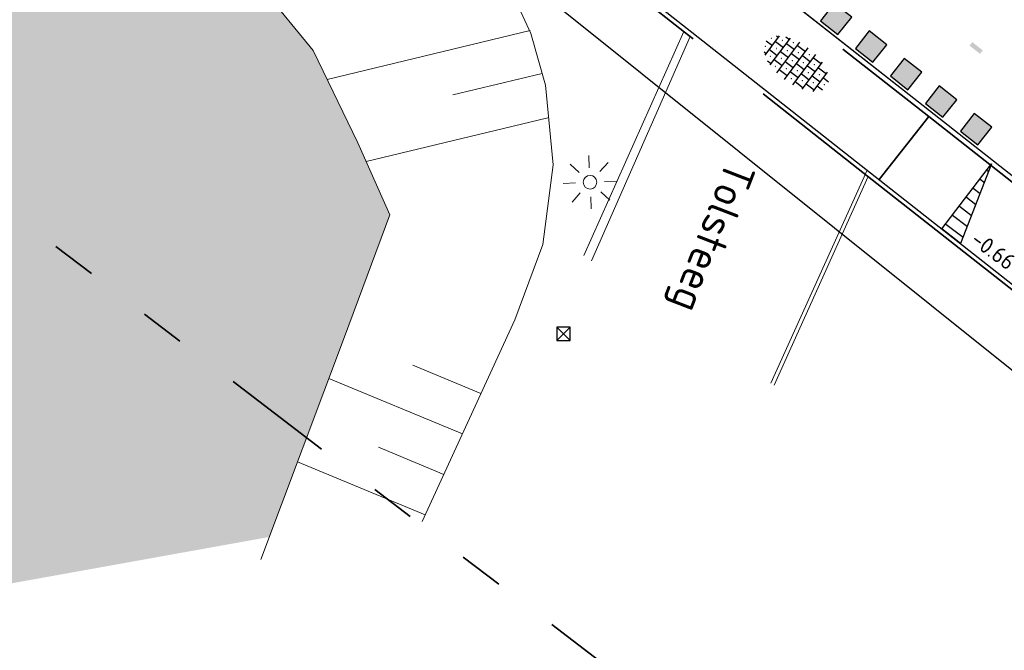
# Model space of a CAD drawing. Header units: metres. Extents: x -1 to 222837, y -2 to 853657.
# Tile 189 of 224: x 111297 to 111319, y 426518 to 426532. Entities that reach past the tile are written whole.
import ezdxf
from ezdxf.enums import TextEntityAlignment as Align

# ---------------------------------------------------------------- set-up
doc = ezdxf.new("R2010")
doc.units = ezdxf.units.M
doc.header["$XCLIPFRAME"] = 0
for name, pattern in [('AL-TEKENBLADGRENS', [11.5, 2.5, -1.5, 1, -1.5, 1, -1.5, 2.5]), ('DASHED2', [9.525, 6.35, -3.175]), ('VH-AMSTELBAND', [30, 16, -4, 0, -2, 2, -2, 0, -4]), ('VH-OPSLUITBAND_100X200', [16, 8, -2, 4, -2]), ('XX-HIDDEN', [4, 2, -2])]:
    doc.linetypes.add(name, pattern=pattern)
doc.layers.add('A- Bestaand water', color=7, linetype='Continuous', true_color=0x5cadff)
for name, color, linetype in [('A-Maatvoering', 30, 'Continuous'), ('N-ONTWERP', 1, 'Continuous'), ('SLD-n-vm_scheiding verharding', 10, 'DASHED2'), ('X-REF', 7, 'Continuous')]:
    doc.layers.add(name, color=color, linetype=linetype)
for name, color, linetype, lineweight in [('B-ALG', 8, 'Continuous', 5), ('B-GRS-WERKGRENS', 4, 'WERKGRENS', 25), ('B-Lichtmast', 8, 'Continuous', 5), ('B-OI-RI-GWA_KOLK-S', 30, 'Continuous', 30), ('N-WE-VH-KANTOPSLUITING_OPSLUITBAND_100X200-G VOETPAD', 150, 'VH-OPSLUITBAND_100X200', 35), ('N-WE-VH-KANTOPSLUITING_VOORKANT OB 100X200', 7, 'Continuous', 25), ('N-WE-VH-KANTOPSLUITING_VOORKANT RIJWIELPADBAND', 7, 'Continuous', 25), ('N-WE-VH-MATERIAALGRENS-G', 7, 'XX-HIDDEN', 35), ('N-WE-VH-Trottoirband 150x170', 60, 'VH-AMSTELBAND', 35), ('N-WE-VH-VERHARDING_ASFALT-A', 252, 'Continuous', 18), ('N-WE-VH-VERHARDING_TEGEL-S', 7, 'Continuous', 25), ('N-WE-VW-MARKERING_DWARS-S', 7, 'Continuous', 25), ('Openbaar_verlichtingsobject', 1, 'Continuous', 0), ('SLD-n-wm_wegmarkering', 7, 'Continuous', 25), ('X-XX-AL-HOOGTELABEL-T25', 7, 'Continuous', 25), ('X-XX-AL-TEKENBLADGRENS-G blad 2', 7, 'AL-TEKENBLADGRENS', 35)]:
    doc.layers.add(name, color=color, linetype=linetype, lineweight=lineweight)
doc.styles.add('NLCS-ISO', font='NLCS-ISO.ttf')
doc.styles.add('NLCS-ISO-ANNOTATIEF-T25', font='NLCS-ISO.ttf', dxfattribs={"height": 2.5})
doc.styles.add('NLCS-ISO-M1000-T25', font='NLCS-ISO.ttf')
doc.styles.add('NLCS-ISO-M200-T35', font='NLCS-ISO.ttf')
doc.linetypes.add('WERKGRENS', pattern='A,2.5,-1,[133,ltypeshp.shx,S=1,R=0,X=-1,Y=0],-1,2.5', length=7)
doc.dimstyles.new('NLCS-ANNOTATIEF-T25-PIJL', dxfattribs={"dimtxt": 2.5, "dimasz": 2.5, "dimexe": 2, "dimexo": 2, "dimgap": 0.7, "dimtad": 1, "dimzin": 0, "dimdsep": 46, "dimtxsty": 'NLCS-ISO-ANNOTATIEF-T25', "dimcen": 0, "dimdle": 2, "dimclrd": 256, "dimclre": 256, "dimclrt": 256, "dimadec": 5, "dimazin": 0, "dimtfac": 1, "dimtofl": 0, "dimtmove": 1, "dimatfit": 0, "dimfxl": 2, "dimfxlon": 1, "dimtfillclr": 254, "dimtolj": 1, "dimtzin": 0, "dimlwd": 18, "dimlwe": 18, "dimarcsym": 0})
picture_1 = doc.add_image_def('image1.ecw', size_in_pixel=(400001, 250001))
picture_2 = doc.add_image_def('image2.ecw', size_in_pixel=(120000, 80000))

# ---------------------------------------------------------------- blocks, each defined once
blk = doc.blocks.new('SVH-TEGEL_300X300_DUN_HALFST_STIP-SO')
for p, q in [((0, -2.97), (0, 2.97)), ((-4.89, 1.5), (-4.5, 1.5)), ((-4.5, -1.8), (-4.5, 1.8)), ((-3.72, 1.5), (-3.78, 1.5)), ((-3.75, 1.47), (-3.75, 1.53)), ((-3.7, 2.25), (-3, 2.25)), ((-3, -2.52), (-3, 2.52)), ((-3, 1.5), (-1.5, 1.5)), ((-2.22, 2.25), (-2.28, 2.25)), ((-2.25, 2.22), (-2.25, 2.28)), ((-1.5, -2.87), (-1.5, 2.87)), ((-1.5, 2.25), (0, 2.25)), ((-0.72, 1.5), (-0.78, 1.5)), ((-0.75, 1.47), (-0.75, 1.53)), ((0, 1.5), (1.5, 1.5)), ((0.78, 2.25), (0.72, 2.25)), ((0.75, 2.22), (0.75, 2.28)), ((1.5, -2.87), (1.5, 2.87)), ((1.5, 2.25), (3, 2.25)), ((2.28, 1.5), (2.22, 1.5)), ((2.25, 1.47), (2.25, 1.53)), ((3, -2.52), (3, 2.52)), ((3, 1.5), (4.5, 1.5)), ((4.5, -1.8), (4.5, 1.8)), ((-5.66, 0), (-4.5, 0)), ((-5.22, 0.75), (-5.28, 0.75)), ((-5.25, 0.72), (-5.25, 0.78)), ((-4.5, 0.75), (-3, 0.75)), ((-3.75, -0.03), (-3.75, 0.03)), ((-3, 0), (-1.5, 0)), ((-2.22, 0.75), (-2.28, 0.75)), ((-2.25, 0.72), (-2.25, 0.78)), ((-1.5, 0.75), (0, 0.75)), ((-0.75, -0.03), (-0.75, 0.03)), ((0, 0), (1.5, 0)), ((0.78, 0.75), (0.72, 0.75)), ((0.75, 0.72), (0.75, 0.78)), ((1.5, 0.75), (3, 0.75)), ((2.25, -0.03), (2.25, 0.03)), ((3, 0), (4.5, 0)), ((3.78, 0.75), (3.72, 0.75)), ((3.75, 0.72), (3.75, 0.78)), ((4.5, 0.75), (5.48, 0.75)), ((5.25, -0.03), (5.25, 0.03)), ((-5.22, -0.75), (-5.28, -0.75)), ((-5.25, -0.78), (-5.25, -0.72)), ((-4.5, -0.75), (-3, -0.75)), ((-3.72, 0), (-3.78, 0)), ((-3.75, -1.53), (-3.75, -1.47)), ((-2.22, -0.75), (-2.28, -0.75)), ((-2.25, -0.78), (-2.25, -0.72)), ((-1.5, -0.75), (0, -0.75)), ((-0.72, 0), (-0.78, 0)), ((-0.75, -1.53), (-0.75, -1.47)), ((0.78, -0.75), (0.72, -0.75)), ((0.75, -0.78), (0.75, -0.72)), ((1.5, -0.75), (3, -0.75)), ((2.28, 0), (2.22, 0)), ((2.25, -1.53), (2.25, -1.47)), ((3.78, -0.75), (3.72, -0.75)), ((3.75, -0.78), (3.75, -0.72)), ((4.5, -0.75), (5.48, -0.75)), ((5.28, 0), (5.22, 0)), ((-4.89, -1.5), (-4.5, -1.5)), ((-3.72, -1.5), (-3.78, -1.5)), ((-3.7, -2.25), (-3, -2.25)), ((-3, -1.5), (-1.5, -1.5)), ((-2.22, -2.25), (-2.28, -2.25)), ((-2.25, -2.28), (-2.25, -2.22)), ((-1.5, -2.25), (0, -2.25)), ((-0.72, -1.5), (-0.78, -1.5)), ((0, -1.5), (1.5, -1.5)), ((0.78, -2.25), (0.72, -2.25)), ((0.75, -2.28), (0.75, -2.22)), ((1.5, -2.25), (3, -2.25)), ((2.28, -1.5), (2.22, -1.5)), ((3, -1.5), (4.5, -1.5))]:
    blk.add_line(p, q)
at = {"style": 'NLCS-ISO'}
blk.add_attdef('FORMAAT', text='', height=1.8, dxfattribs=at).set_placement((-5.76, 0), align=Align.MIDDLE_RIGHT)
blk.add_attdef('KLEUR', text='', height=1.8, dxfattribs=at).set_placement((5.58, 0), align=Align.MIDDLE_LEFT)
at = {"style": 'NLCS-ISO', "flags": 1}
blk.add_attdef('FUNCTIE', text='', height=1.8, dxfattribs=at).set_placement((0.12, -3.58), align=Align.MIDDLE_CENTER)
blk = doc.blocks.new('N-SVW-MARKERING_DWARS_OVERSTEEK_BLOKSTREEP_050')
at = {"flags": 128}
blk.add_lwpolyline([(0, -0.25), (0.5, -0.25), (0.5, 0.25), (0, 0.25)], close=True, dxfattribs=at)
blk.add_solid([(0, 0.25), (0.5, 0.25), (0, -0.25), (0.5, -0.25)])
blk = doc.blocks.new('30')
at = {"layer": 'SLD-n-wm_wegmarkering'}
blk.add_solid([(-0.15, -0.05), (-0.15, 0.05), (0.15, -0.05), (0.15, 0.05)], dxfattribs=at)
blk = doc.blocks.new('*U338')
at = {"layer": 'SLD-n-wm_wegmarkering'}
blk.add_blockref('30', (0.15, 0), dxfattribs=at)
blk = doc.blocks.new('*U339')
at = {"layer": 'SLD-n-wm_wegmarkering', "color": 0, "linetype": 'ByBlock', "lineweight": -2, "transparency": 16777216, "rotation": 321.7860623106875}
blk.add_blockref('*U338', (111318.384, 426531.756), dxfattribs=at)
blk = doc.blocks.new('B-SRI-KOLK_STRAAT_300X300-SO')
at = {"color": 0}
for p, q in [((-0.75, 0), (0.75, 1.5)), ((0.75, 0), (-0.75, 1.5))]:
    blk.add_line(p, q, dxfattribs=at)
blk.add_3dface([(-0.75, 0), (0.75, 0), (0.75, 1.5), (-0.75, 1.5)], dxfattribs=at)
blk = doc.blocks.new('*D483')
at = {"layer": 'A-Maatvoering', "linetype": 'Continuous', "lineweight": 18, "transparency": 16777216}
for p, q in [((111313.05, 426540.714), (111313.545, 426541.343)), ((111313.69, 426540.719), (111323.904, 426532.677)), ((111324.05, 426532.054), (111324.545, 426532.682))]:
    blk.add_line(p, q, dxfattribs=at)
at = {"layer": 'A-Maatvoering', "transparency": 16777216}
for points in [[(111313.742, 426540.785), (111313.639, 426540.654), (111313.297, 426541.029)], [(111323.956, 426532.743), (111323.853, 426532.612), (111324.297, 426532.368)]]:
    blk.add_solid(points, dxfattribs=at)
at = {"layer": 'Defpoints', "color": 0, "transparency": 16777216}
for p in [(111312.438, 426539.938), (111324.297, 426532.368), (111323.438, 426531.277)]:
    blk.add_point(p, dxfattribs=at)
at = {"layer": 'A-Maatvoering', "transparency": 16777216, "insert": (111319.039, 426537.005), "char_height": 0.5, "attachment_point": 5, "rotation": 321.7861, "style": 'NLCS-ISO-ANNOTATIEF-T25'}
blk.add_mtext('\\A1;14.00', dxfattribs=at)
blk = doc.blocks.new('bestaand lichtmast')
at = {"layer": 'B-Lichtmast'}
for p, q in [((-0.08, 1.62), (-0.14, 3)), ((1.09, 1.2), (2.02, 2.22)), ((-2.22, 2.02), (-1.2, 1.09)), ((1.62, 0.08), (3, 0.14)), ((-3, -0.14), (-1.62, -0.08)), ((1.2, -1.09), (2.22, -2.02)), ((-2.02, -2.22), (-1.09, -1.2)), ((0.14, -3), (0.08, -1.62))]:
    blk.add_line(p, q, dxfattribs=at)
blk.add_circle((0, 0), 0.77, dxfattribs=at)

msp = doc.modelspace()

# ---------------------------------------------------------------- hatches: boundary and pattern name
at = {"layer": 'A- Bestaand water', "transparency": 33554559}
h = msp.add_hatch(color=256, dxfattribs=at)
edge = h.paths.add_edge_path()
edge.add_arc((111256.4956, 426619.0339), 39.61, 224.57379, 240.75801)
edge.add_arc((111246.4155, 426600.0309), 18.1111, 239.21579, 244.04643)
edge.add_line((111238.4893, 426583.7463), (111240.0034, 426583.0071))
edge.add_arc((111230.7167, 426562.5147), 22.4984, 51.41507, 65.62102, ccw=False)
edge.add_line((111244.7484, 426580.1014), (111246.648, 426578.596))
edge.add_line((111246.648, 426578.596), (111254.469, 426572.704))
edge.add_line((111254.469, 426572.704), (111259.385, 426568.724))
edge.add_line((111259.385, 426568.724), (111270.832, 426560.101))
edge.add_line((111270.832, 426560.101), (111278.109, 426554.365))
edge.add_line((111278.109, 426554.365), (111287.209, 426546.959))
edge.add_line((111287.209, 426546.959), (111292.503, 426542.54))
edge.add_line((111292.503, 426542.54), (111292.612, 426542.348))
edge.add_line((111292.612, 426542.348), (111292.447, 426542.14))
edge.add_line((111292.447, 426542.14), (111296.725, 426538.569))
edge.add_line((111296.725, 426538.569), (111296.7482, 426538.5894))
edge.add_line((111296.7482, 426538.5894), (111297.829, 426537.696))
edge.add_line((111297.829, 426537.696), (111297.8469, 426537.7179))
edge.add_line((111297.8469, 426537.7179), (111299.383, 426536.5193))
edge.add_line((111299.383, 426536.5193), (111302.489, 426532.995))
edge.add_line((111302.489, 426532.995), (111303.621, 426531.608))
edge.add_line((111303.621, 426531.608), (111304.622, 426529.535))
edge.add_line((111304.622, 426529.535), (111305.343, 426527.916))
edge.add_line((111305.343, 426527.916), (111304.322, 426525.176))
edge.add_line((111304.322, 426525.176), (111302.6345, 426520.678))
edge.add_line((111302.6345, 426520.678), (111290.568, 426518.506))
edge.add_line((111290.568, 426518.506), (111289.491, 426519.434))
edge.add_line((111289.491, 426519.434), (111288.293, 426520.171))
edge.add_line((111288.293, 426520.171), (111278.311, 426525.97))
edge.add_line((111278.311, 426525.97), (111257.935, 426536.092))
edge.add_line((111257.935, 426536.092), (111244.969, 426545.458))
edge.add_line((111244.969, 426545.458), (111227.04, 426558.781))
edge.add_line((111227.04, 426558.781), (111210.884, 426573.193))
edge.add_line((111210.884, 426573.193), (111200.326, 426581.074))
edge.add_line((111200.326, 426581.074), (111195.433, 426585.338))
edge.add_line((111195.433, 426585.338), (111190.964, 426587.048))
edge.add_line((111190.964, 426587.048), (111187.37, 426583.84))
edge.add_line((111187.37, 426583.84), (111179.4001, 426571.7456))
edge.add_line((111179.4001, 426571.7456), (111144.382, 426589.9562))
edge.add_line((111144.382, 426589.9562), (111148.01, 426612.82))
edge.add_line((111148.01, 426612.82), (111148.176, 426613.63))
edge.add_line((111148.176, 426613.63), (111148.804, 426614.31))
edge.add_line((111148.804, 426614.31), (111149.867, 426614.863))
edge.add_line((111149.867, 426614.863), (111150.898, 426615.204))
edge.add_line((111150.898, 426615.204), (111152.27, 426615.307))
edge.add_line((111152.27, 426615.307), (111190.939, 426611.131))
edge.add_line((111190.939, 426611.131), (111198.455, 426610.37))
edge.add_line((111198.455, 426610.37), (111205.4671, 426609.705))
edge.add_line((111205.4671, 426609.705), (111214.688, 426603.201))
edge.add_line((111214.688, 426603.201), (111220.0833, 426599.2513))
edge.add_arc((111192.9908, 426564.2958), 44.2255, 41.50622, 52.22228, ccw=False)
edge.add_line((111226.1105, 426593.6041), (111227.2398, 426592.3212))
edge.add_arc((111240.8335, 426604.2871), 18.11, 221.35602, 226.11558)
at = {"layer": 'N-ONTWERP'}
h = msp.add_hatch(dxfattribs=at)
h.set_pattern_fill('LINE', color=256, scale=0.08, angle=142.66596)
h.set_pattern_definition([(142.66596, (111415.05848, 426583.55521), (-0.1540411, -0.20195877), [])])
h.paths.add_polyline_path([(111318.8489, 426529.0577), (111318.1518, 426527.2682), (111317.7573, 426527.6265)])
at = {"layer": 'N-WE-VH-VERHARDING_ASFALT-A', "transparency": 33554559}
h = msp.add_hatch(dxfattribs=at)
h.set_pattern_fill('AVH-ASFALT', color=256, style=0, pattern_type=2)
h.set_pattern_definition([(60, (107770.70876, 433861.11063), (-0.173205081, 0.1), []), (120, (107770.70876, 433861.11063), (-0.173205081, -0.1), [])])
edge = h.paths.add_edge_path()
edge.add_line((111324.3521, 426542.0123), (111322.9068, 426543.1502))
edge.add_line((111322.9068, 426543.1502), (111310.2878, 426553.0853))
edge.add_line((111310.2878, 426553.0853), (111309.5174, 426553.6919))
edge.add_line((111309.5174, 426553.6919), (111308.7214, 426552.6412))
edge.add_line((111308.7214, 426552.6412), (111308.6689, 426552.5718))
edge.add_line((111308.6689, 426552.5718), (111308.629, 426552.519))
edge.add_line((111308.629, 426552.519), (111308.5964, 426552.4634))
edge.add_line((111308.5964, 426552.4634), (111308.4519, 426552.2796))
edge.add_line((111308.4519, 426552.2796), (111308.676, 426552.111))
edge.add_line((111308.676, 426552.111), (111313.435, 426548.411))
edge.add_line((111313.435, 426548.411), (111321.725, 426541.944))
edge.add_line((111321.725, 426541.944), (111328.03, 426537.053))
edge.add_line((111328.03, 426537.053), (111331.607, 426534.323))
edge.add_line((111331.607, 426534.323), (111334.748, 426531.913))
edge.add_line((111334.748, 426531.913), (111339.945, 426528.001))
edge.add_line((111339.945, 426528.001), (111346.436, 426523.322))
edge.add_line((111346.436, 426523.322), (111352.959, 426518.66))
edge.add_line((111352.959, 426518.66), (111355.8805, 426516.559))
edge.add_line((111355.8805, 426516.559), (111358.3241, 426514.6292))
edge.add_line((111358.3241, 426514.6292), (111360.4401, 426513.1251))
edge.add_line((111360.4401, 426513.1251), (111363.0544, 426511.5307))
edge.add_line((111363.0544, 426511.5307), (111364.5367, 426510.7298))
edge.add_line((111364.5367, 426510.7298), (111366.076, 426510.045))
edge.add_line((111366.076, 426510.045), (111367.8349, 426509.4273))
edge.add_line((111367.8349, 426509.4273), (111369.6399, 426508.9612))
edge.add_line((111369.6399, 426508.9612), (111369.964, 426508.89))
edge.add_line((111369.964, 426508.89), (111371.9185, 426508.6085))
edge.add_line((111371.9185, 426508.6085), (111373.8923, 426508.5499))
edge.add_line((111373.8923, 426508.5499), (111375.86, 426508.715))
edge.add_line((111375.86, 426508.715), (111377.4798, 426509.0405))
edge.add_line((111377.4798, 426509.0405), (111378.1625, 426509.2465))
edge.add_line((111378.1625, 426509.2465), (111379.0933, 426509.4576))
edge.add_line((111379.0933, 426509.4576), (111380.6089, 426509.9349))
edge.add_line((111380.6089, 426509.9349), (111381.4967, 426510.297))
edge.add_line((111381.4967, 426510.297), (111382.4864, 426510.7797))
edge.add_line((111382.4864, 426510.7797), (111384.1181, 426511.7707))
edge.add_line((111384.1181, 426511.7707), (111383.9658, 426512.2879))
edge.add_arc((111375.2015, 426524.4611), 15, 298.03415, 305.7529, ccw=False)
edge.add_arc((111375.2015, 426524.4611), 15, 272.52427, 298.03415, ccw=False)
edge.add_arc((111374.717, 426535.4504), 26, 231.78606, 272.52427, ccw=False)
edge.add_line((111358.6334, 426515.022), (111324.3521, 426542.0123))

# ---------------------------------------------------------------- linework, layer by layer
at = {"layer": 'B-ALG', "flags": 128}
for points in [[(111303.621, 426531.608), (111302.489, 426532.995), (111299.422, 426536.475)], [(111308.4912, 426532.0573), (111303.935, 426530.9577)], [(111311.9406, 426532.0311), (111309.6922, 426527.0009)], [(111309.8672, 426526.8816), (111312.079, 426531.9222)], [(111308.7618, 426531.094), (111306.7558, 426530.6098)], [(111308.8887, 426530.0959), (111304.8106, 426529.1116)], [(111316.0555, 426528.9187), (111313.8922, 426524.1372)], [(111316.0772, 426528.7743), (111313.9675, 426524.0858)], [(111307.3861, 426523.9027), (111305.854, 426524.5394)], [(111306.9683, 426522.9934), (111303.9705, 426524.2392)], [(111306.5505, 426522.0841), (111305.0866, 426522.6925)], [(111306.1328, 426521.1748), (111303.2676, 426522.3655)]]:
    msp.add_lwpolyline(points, dxfattribs=at)
at = {"layer": 'B-ALG'}
for points in [[(111306.063, 426521.023), (111308.147, 426525.559), (111308.7716, 426527.2489), (111309.0059, 426529.0352), (111308.838, 426530.829), (111308.5045, 426531.9889), (111308.0017, 426533.0861), (111307.341, 426534.096), (111305.3856, 426535.9192)], [(111302.445, 426520.173), (111304.322, 426525.176), (111305.343, 426527.916), (111304.622, 426529.535), (111303.621, 426531.608)]]:
    msp.add_lwpolyline(points, dxfattribs=at)
at = {"layer": 'B-GRS-WERKGRENS', "flags": 128}
msp.add_lwpolyline([(110696.0424, 426984.6552), (110683.8611, 426993.0575), (110681.5434, 426989.648), (110647.8047, 426943.6556), (110640.0829, 426933.4366), (110631.1128, 426920.9005, 0.1052077), (110625.3199, 426903.2705), (110623.1195, 426903.1135), (110622.8302, 426899.1404), (110622.8257, 426889.069), (110624.314, 426881.9131), (110619.9478, 426879.8593), (110610.3848, 426873.2075), (110605.3942, 426863.2003), (110609.4478, 426861.4866), (110615.1856, 426858.5041), (110624.3283, 426850.7908), (110624.9802, 426851.6022), (110633.8741, 426844.4563), (110643.0504, 426836.1435), (110655.3674, 426823.3669), (110656.8702, 426821.845), (110655.5569, 426820.1319), (110651.9971, 426815.8251), (110661.0857, 426808.031), (110673.7143, 426797.8916), (110678.9933, 426800.935), (110682.0087, 426797.6368), (110681.3441, 426795.8887), (110682.3406, 426793.9995), (110688.6092, 426792.8127), (110694.4162, 426788.3905), (110707.3498, 426779.7534), (110715.9972, 426773.9651), (110732.7151, 426767.339), (110745.7247, 426763.2028), (110771.1914, 426758.373, 0.0609615), (110771.6742, 426758.3185), (110776.6174, 426758.3652, 0.2032449), (110778.0492, 426758.9882), (110779.3918, 426760.4028), (110780.9873, 426760.4434), (110817.1705, 426756.6066), (110816.6589, 426751.3461), (110815.9469, 426746.519), (110856.8361, 426742.5539), (110868.464, 426743.0015), (110903.6966, 426739.1644), (110904.3848, 426743.7349), (110908.755, 426743.0671), (110933.5332, 426740.8075), (110948.0408, 426738.8473), (110947.4256, 426740.8728), (110946.1413, 426744.2355), (110945.7955, 426745.6803), (110945.6322, 426748.1471), (110946.284, 426749.2657), (110950.55, 426751.1074), (110955.1425, 426754.8833), (110957.03, 426770.6443, -0.1858071), (110962.3439, 426783.753), (110989.6664, 426800.1273), (111094.2752, 426788.8928), (111096.9393, 426786.2536), (111113.387, 426770.3931), (111118.0944, 426765.9923), (111122.4936, 426760.6996), (111125.9314, 426762.8446), (111132.5526, 426748.3003), (111130.756, 426746.1019), (111135.8274, 426730.5828), (111138.6736, 426726.3465), (111145.5036, 426725.3036), (111154.9471, 426706.8249), (111165.7603, 426690.152), (111168.851, 426684.8194, -0.4623624), (111168.5963, 426684.1014), (111167.0071, 426683.4965, 0.420484), (111166.7216, 426682.8413), (111168.1987, 426679.1971, 0.4081062), (111168.8402, 426678.9177), (111171.0563, 426679.7624, -0.3865109), (111171.6824, 426679.5171), (111181.5181, 426659.6501, -0.0508334), (111182.4436, 426652.4704), (111182.0314, 426643.923, 0.1424738), (111183.8712, 426635.0932), (111183.4465, 426634.9245, 0.4355486), (111183.181, 426634.2421), (111186.4656, 426627.4501, 0.391009), (111187.0968, 426627.2017), (111187.7695, 426627.4631, -0.6217047), (111188.6778, 426626.8695), (111191.3536, 426623.2086), (111193.4941, 426621.7053, 0.0312453), (111201.9852, 426616.7325), (111203.0999, 426614.7511), (111204.682, 426609.1244), (111214.9386, 426601.3343), (111217.1204, 426598.7395), (111225.8995, 426589.0359), (111234.1322, 426582.7269), (111239.4891, 426579.6722), (111245.6835, 426577.3486), (111253.4749, 426571.9169), (111263.6, 426564.0526), (111282.5854, 426548.9024), (111301.6692, 426532.7467, 0.3053725), (111302.2245, 426532.6856), (111306.0353, 426534.6841, -0.2980823), (111306.5802, 426534.6315), (111324.4609, 426520.2968), (111328.5947, 426517.3176), (111334.5617, 426512.1897), (111347.6676, 426496.9046), (111348.8032, 426495.5161), (111350.8304, 426490.6816), (111350.3674, 426489.5288), (111350.1567, 426488.113), (111358.3017, 426484.7489), (111354.8474, 426480.6644), (111368.3123, 426468.1831), (111377.3553, 426476.996, 0.1363374), (111383.9435, 426482.7516), (111385.2075, 426486.335, 0.1290898), (111392.5323, 426491.085), (111402.9598, 426500.6813), (111414.8163, 426512.1936), (111417.8476, 426515.9853), (111419.2589, 426514.9338), (111421.3759, 426518.0123), (111420.2224, 426518.9196), (111422.81, 426522.1924), (111426.863, 426530.0682, 0.0350706), (111434.8335, 426544.8206), (111439.2413, 426554.0134, -0.0523081), (111448.8827, 426568.1194, -0.040521), (111456.7487, 426576.4924, -0.0466952), (111473.4248, 426590.6198), (111485.5951, 426597.7662, -0.0126767), (111492.9285, 426600.958), (111508.0649, 426606.5204, 0.4105065), (111508.3639, 426607.1562), (111505.5678, 426615.0734, 0.4168207), (111504.9257, 426615.3769, 0.0905865), (111453.5553, 426585.3427, 0.0753554), (111438.7111, 426569.8858), (111431.5958, 426575.2906), (111449.9864, 426597.6332, -0.0167918), (111466.0879, 426610.5482, -0.0557367), (111491.1449, 426625.909), (111496.7623, 426628.282), (111500.0134, 426627.408), (111496.8382, 426635.2441, 0.4365131), (111496.1526, 426635.5043), (111483.8851, 426629.4186), (111469.1011, 426620.6492), (111459.7603, 426613.6987), (111449.6345, 426605.6254), (111441.1156, 426596.9369), (111429.1984, 426582.1603), (111431.0516, 426580.4575), (111406.3855, 426549.5491), (111397.0353, 426537.6586), (111395.2825, 426538.9636), (111392.9955, 426535.9501), (111394.7182, 426534.652), (111385.0563, 426522.0908), (111383.9989, 426523.6376), (111382.3412, 426528.1461), (111377.4375, 426522.2271), (111374.2352, 426518.6692), (111371.5931, 426517.349), (111368.7588, 426516.8835, -0.1652702), (111368.4414, 426516.9363), (111351.2649, 426526.1508), (111324.3951, 426546.666, -0.3657024), (111324.2558, 426547.2959), (111327.3573, 426553.7283), (111318.6307, 426557.5297), (111316.993, 426553.8053, -0.292044), (111316.5453, 426553.5067), (111315.0912, 426553.4777, -0.1776704), (111314.7655, 426553.5899), (111310.1408, 426557.3558), (111311.2887, 426558.5858), (111304.2587, 426562.7405), (111301.5045, 426560.4492), (111295.9509, 426564.4743), (111281.0543, 426575.6912), (111258.9288, 426592.957), (111249.3591, 426601.8548, -0.343865), (111248.8513, 426603.8594), (111251.0811, 426609.1697), (111244.5637, 426612.1342), (111243.3013, 426609.3809, -0.38751), (111240.247, 426608.7097), (111235.9586, 426611.3734), (111222.8523, 426621.7349, -0.1019607), (111210.3565, 426637.5663), (111200.0165, 426658.1073), (111201.4139, 426658.6408), (111199.3001, 426663.2598), (111197.9906, 426662.7333), (111191.4076, 426676.6319), (111174.4849, 426716.3816), (111175.4097, 426716.7231), (111171.0205, 426729.4174), (111175.0412, 426731.185), (111170.1325, 426742.3426), (111166.2238, 426740.4392, -0.410464), (111165.5682, 426740.6918), (111138.6135, 426800.3934), (111133.3697, 426808.996), (111125.2446, 426812.7715), (111122.0804, 426814.7113), (111120.4075, 426811.7274), (111112.4651, 426815.0539), (111113.977, 426818.0228), (111102.5934, 426823.5257), (111102.2145, 426825.6444), (111101.5386, 426826.104), (111098.4509, 426820.0386), (111098.1228, 426816.7559, -0.4783147), (111097.1304, 426815.9869), (111079.7528, 426814.8965), (111037.4827, 426818.9619), (111036.1483, 426820.676), (111025.3219, 426821.8651, -0.5882687), (111024.7204, 426822.5699), (111025.1154, 426826.7463), (111011.1397, 426828.3732), (111010.5098, 426823.377), (110975.0569, 426827.1641, -0.4227405), (110973.7842, 426826.145), (110972.2564, 426826.4378), (110959.5596, 426833.3734), (110958.1603, 426830.409), (110957.3954, 426829.099), (110954.2397, 426830.6759, 0.4177603), (110954.0263, 426831.7812), (110953.0451, 426832.2923), (110947.7288, 426821.8867, 0.3948319), (110948.0794, 426820.5624), (110946.5009, 426817.2404, 0.3462481), (110946.8876, 426815.8708), (110948.0794, 426815.2823), (110932.6313, 426785.3128), (110928.0532, 426787.6811), (110926.0816, 426783.9946), (110917.98, 426788.1352), (110915.9109, 426784.42), (110924.7467, 426780.0296), (110923.0733, 426776.8554, -0.3567778), (110920.2972, 426775.4672), (110916.1875, 426776.0072), (110915.9141, 426771.5714), (110913.7365, 426768.8555), (110905.8767, 426769.8295), (110900.4014, 426769.4949), (110863.1263, 426773.5086), (110863.2476, 426775.3474), (110848.047, 426776.8987), (110848.3121, 426779.5808), (110834.4844, 426781.2506), (110832.1514, 426778.2107), (110815.8574, 426780.0038), (110815.8584, 426779.1503), (110801.2397, 426780.3392), (110782.6093, 426782.222), (110759.4143, 426784.7077), (110754.5988, 426785.9779), (110742.745, 426787.1149, -0.0827147), (110722.469, 426795.3305), (110715.9744, 426799.6762), (110697.6211, 426814.5447), (110698.7305, 426815.8539), (110693.1992, 426820.2996), (110694.4011, 426821.1956), (110690.4312, 426824.4068), (110689.2759, 426823.1938), (110680.9801, 426829.6825), (110667.8024, 426840.4947), (110648.298, 426856.8491), (110644.9707, 426860.4465), (110640.9767, 426865.7977, -0.1510224), (110633.0251, 426899.4367), (110633.3008, 426902.589), (110632.0835, 426902.7381, -0.0338708), (110634.6762, 426913.6872, -0.0642324), (110643.7421, 426928.4733), (110681.0035, 426978.4881), (110692.6868, 426980.9045)], format="xyb", close=True, dxfattribs=at)
at = {"layer": 'N-ONTWERP', "flags": 128}
for points in [[(111318.8489, 426529.0577), (111318.1518, 426527.2682), (111317.7341, 426527.5971)], [(111317.7341, 426527.5971), (111318.8489, 426529.0577)]]:
    msp.add_lwpolyline(points, dxfattribs=at)
at = {"layer": 'N-WE-VH-KANTOPSLUITING_OPSLUITBAND_100X200-G VOETPAD', "flags": 128}
msp.add_lwpolyline([(111188.4312, 426629.1074), (111188.4312, 426629.1074, 0.1422239), (111194.1165, 426622.5826), (111204.8439, 426615.6842, -0.0632586), (111207.6401, 426613.3393), (111208.1672, 426612.7697, 0.0424097), (111216.5129, 426605.2046), (111219.8213, 426602.6811), (111221.3505, 426601.5148), (111221.6437, 426601.2912, -0.049389), (111228.0558, 426595.3141), (111228.7077, 426594.5735, 0.0990195), (111240.2531, 426585.7674), (111241.1397, 426585.3345, -0.0478879), (111248.3872, 426580.8919, -0.0014975), (111248.5996, 426580.731), (111250.6097, 426579.1977), (111250.7406, 426579.0979), (111251.2649, 426578.698), (111293.4173, 426546.5469), (111296.1802, 426544.4396), (111296.5217, 426544.1707), (111311.9541, 426532.0205), (111315.8559, 426528.9486), (111333.5368, 426515.0281, -0.0514772), (111336.4093, 426512.2437), (111351.7362, 426493.9771, 0.0257042), (111352.8226, 426492.8097), (111352.1266, 426489.7951), (111351.9244, 426488.7909)], format="xyb", dxfattribs=at)
at = {"layer": 'N-WE-VH-KANTOPSLUITING_VOORKANT OB 100X200', "flags": 128}
msp.add_lwpolyline([(111228.7828, 426594.6395, 0.0990195), (111240.297, 426585.8573), (111241.1836, 426585.4244, -0.0478879), (111248.4474, 426580.9718, -0.0014975), (111248.6602, 426580.8105), (111250.6704, 426579.2773), (111250.8013, 426579.1774), (111251.2532, 426578.8327), (111293.478, 426546.6264), (111296.2414, 426544.5186), (111296.5836, 426544.2492), (111312.016, 426532.0991), (111315.9177, 426529.0271), (111333.5987, 426515.1066, -0.0514772), (111336.4859, 426512.308), (111351.8128, 426494.0414, 0.026619), (111352.9327, 426492.8424)], format="xyb", dxfattribs=at)
at = {"layer": 'N-WE-VH-KANTOPSLUITING_VOORKANT RIJWIELPADBAND', "flags": 128}
msp.add_lwpolyline([(111301.2859, 426542.9907), (111313.2037, 426533.6076), (111317.1054, 426530.5357), (111334.7864, 426516.6152, -0.0514772), (111337.9568, 426513.5421), (111353.2836, 426495.2755)], format="xyb", dxfattribs=at)
at = {"layer": 'N-WE-VH-MATERIAALGRENS-G', "flags": 128}
msp.add_lwpolyline([(111316.324, 426528.7073), (111317.4375, 426530.1216)], dxfattribs=at)
at = {"layer": 'N-WE-VH-Trottoirband 150x170', "ltscale": 0.6, "flags": 128}
msp.add_lwpolyline([(111301.2117, 426542.8964), (111312.7232, 426533.8332), (111317.4375, 426530.1216), (111334.7122, 426516.5209, -0.0514772), (111337.8648, 426513.4649), (111353.1917, 426495.1983)], format="xyb", dxfattribs=at)
at = {"layer": 'SLD-n-vm_scheiding verharding'}
msp.add_line((111313.2037, 426533.6076), (111317.1054, 426530.5357), dxfattribs=at)
at = {"layer": 'X-XX-AL-TEKENBLADGRENS-G blad 2', "color": 4, "flags": 128}
msp.add_lwpolyline([(111202.9124, 426661.8171), (111352.4575, 426547.7538), (111322.461, 426508.4261), (111172.9158, 426622.4895)], close=True, dxfattribs=at)

# ---------------------------------------------------------------- block references
at = {"layer": 'B-OI-RI-GWA_KOLK-S', "xscale": 0.1999999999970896, "yscale": 0.1999999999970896, "zscale": 0.1999999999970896}
msp.add_blockref('B-SRI-KOLK_STRAAT_300X300-SO', (111309.24, 426525.09, -1.159), dxfattribs=at)
msp.add_blockref('B-SRI-KOLK_STRAAT_300X300-SO', (111309.24, 426525.09, -1.159), dxfattribs=at)
at = {"layer": 'N-WE-VH-VERHARDING_TEGEL-S', "xscale": 0.15, "yscale": 0.15, "zscale": 0.15, "rotation": 322.8670764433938}
msp.add_blockref('SVH-TEGEL_300X300_DUN_HALFST_STIP-SO', (111314.4648, 426531.3125), dxfattribs=at)
at = {"layer": 'N-WE-VW-MARKERING_DWARS-S', "rotation": 141.7860625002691}
for p in [(111315.5541, 426532.1597), (111316.3398, 426531.5411), (111317.1255, 426530.9225), (111317.9112, 426530.3039), (111318.6969, 426529.6853)]:
    msp.add_blockref('N-SVW-MARKERING_DWARS_OVERSTEEK_BLOKSTREEP_050', p, dxfattribs=at)
at = {"layer": 'Openbaar_verlichtingsobject', "color": 1, "lineweight": 13, "xscale": 0.2, "yscale": 0.2, "zscale": 0.2}
msp.add_blockref('bestaand lichtmast', (111309.8334, 426528.647), dxfattribs=at)
at = {"layer": 'SLD-n-wm_wegmarkering'}
msp.add_blockref('*U339', (0, 0), dxfattribs=at)

# ---------------------------------------------------------------- texts
at = {"layer": 'B-ALG', "insert": (111312.5031, 426527.4403), "char_height": 0.7, "attachment_point": 5, "rotation": 248.89185, "style": 'NLCS-ISO-M200-T35'}
msp.add_mtext('Tolsteeg', dxfattribs=at)
at = {"layer": 'X-XX-AL-HOOGTELABEL-T25', "insert": (111318.566, 426527.5785), "char_height": 0.36, "attachment_point": 1, "rotation": 323.41293, "style": 'NLCS-ISO-M1000-T25'}
msp.add_mtext_dynamic_manual_height_columns('\\pt0.72;-0.66', width=2.935624, gutter_width=2.5, heights=[0], dxfattribs=at)

# ---------------------------------------------------------------- dimensions: what is measured, and where the dimension line sits
at = {"layer": 'A-Maatvoering'}
dim = msp.add_aligned_dim(p1=(111312.4383, 426539.9375, -0.12), p2=(111323.4382, 426531.2771, -0.12), distance=1.3886, dimstyle='NLCS-ANNOTATIEF-T25-PIJL', dxfattribs=at)
dim.commit()
dim.dimension.update_dxf_attribs({"geometry": '*D483', "text_midpoint": (111319.0385, 426537.0048, -0.12)})

# ---------------------------------------------------------------- pictures from other files: only their frames are drawn
at = {"layer": 'X-REF'}
image = msp.add_image(picture_1, insert=(100000.0001, 424999.9001), size_in_units=(40000, 25000.0375), dxfattribs=at)
image.set_boundary_path([(93497.8255, 208977.5368), (156894.5073, 250000.5)])
image = msp.add_image(picture_2, insert=(109499.5231, 424999.9595), size_in_units=(6001.8618, 4001.2412), dxfattribs=at)
image.dxf.flags = 7

doc.saveas('drawing.dxf')
